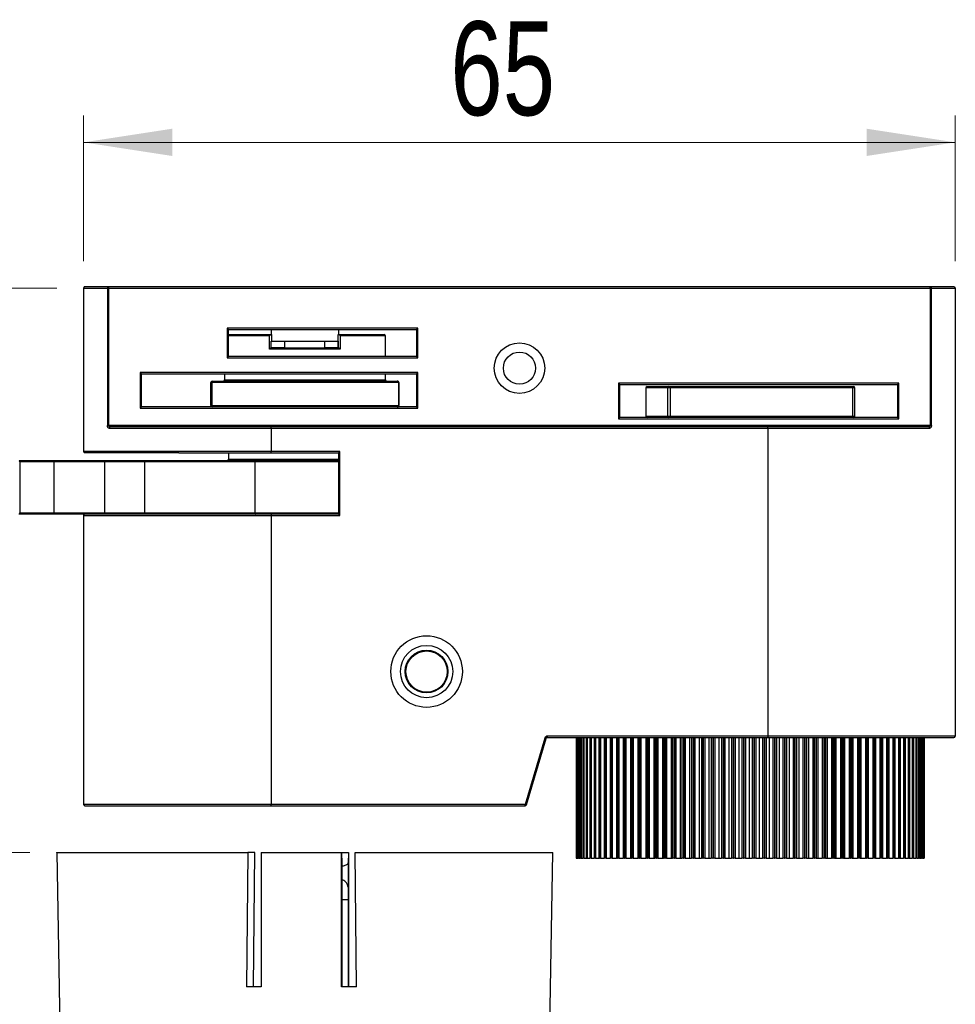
# Model space of a CAD drawing. Header units: millimetres. Extents: x 59 to 113, y 77 to 185.
# Tile 6 of 6: x 78 to 113, y 148 to 185. Entities that reach past the tile are written whole.
import ezdxf

# ---------------------------------------------------------------- set-up
doc = ezdxf.new("R2010")
doc.units = ezdxf.units.MM
doc.header["$PDSIZE"] = -1
doc.styles.add('SLDTEXTSTYLE0', font='TXT', dxfattribs={"width": 0.75})
doc.dimstyles.new('SLDDIMSTYLE0', dxfattribs={"dimtxt": 3.5, "dimasz": 3.302, "dimexe": 0, "dimexo": 0.0625, "dimgap": 0.875, "dimtad": 1, "dimlfac": 2, "dimrnd": 1e-09, "dimzin": 12, "dimdsep": 46, "dimtxsty": 'SLDTEXTSTYLE0', "dimsah": 1, "dimcen": 0.09, "dimadec": 0, "dimazin": 3, "dimtfac": 1, "dimtofl": 0, "dimtmove": 0, "dimatfit": 3, "dimfxl": 0, "dimfrac": 2, "dimtolj": 1, "dimtzin": 12, "dimarcsym": 0})

# ---------------------------------------------------------------- blocks, each defined once
blk = doc.blocks.new('_D')
at = {"color": 7, "linetype": 'Continuous', "lineweight": 18}
for p, q in [((80.229, 175.554), (80.229, 180.988)), ((112.729, 175.554), (112.729, 180.988)), ((80.229, 179.988), (112.729, 179.988))]:
    blk.add_line(p, q, dxfattribs=at)
for points in [[(80.229, 179.988), (83.531, 179.48), (83.531, 180.496)], [(112.729, 179.988), (109.427, 180.496), (109.427, 179.48)]]:
    blk.add_solid(points, dxfattribs=at)
at = {"color": 7, "linetype": 'Continuous', "lineweight": 18, "insert": (93.901, 184.499), "char_height": 3.5, "attachment_point": 1, "style": 'SLDTEXTSTYLE0'}
blk.add_mtext('65', dxfattribs=at)
blk = doc.blocks.new('_D_1')
at = {"color": 7, "linetype": 'Continuous', "lineweight": 18}
for p, q in [((78.229, 153.504), (69.643, 153.504)), ((70.643, 153.504), (70.643, 120.004)), ((77.069, 120.004), (69.643, 120.004))]:
    blk.add_line(p, q, dxfattribs=at)
for points in [[(70.643, 153.504), (70.135, 150.202), (71.151, 150.202)], [(70.643, 120.004), (71.151, 123.306), (70.135, 123.306)]]:
    blk.add_solid(points, dxfattribs=at)
at = {"color": 7, "linetype": 'Continuous', "lineweight": 18, "insert": (66.131, 132.227), "char_height": 3.5, "attachment_point": 1, "rotation": 90, "style": 'SLDTEXTSTYLE0'}
blk.add_mtext('67', dxfattribs=at)
blk = doc.blocks.new('_D_2')
at = {"color": 7, "linetype": 'Continuous', "lineweight": 18}
for p, q in [((79.229, 174.554), (62.671, 174.554)), ((63.671, 120.554), (63.671, 174.554)), ((78.229, 120.554), (62.671, 120.554))]:
    blk.add_line(p, q, dxfattribs=at)
for points in [[(63.671, 174.554), (63.163, 171.252), (64.179, 171.252)], [(63.671, 120.554), (64.179, 123.856), (63.163, 123.856)]]:
    blk.add_solid(points, dxfattribs=at)
at = {"color": 7, "linetype": 'Continuous', "lineweight": 18, "insert": (59.159, 156.557), "char_height": 3.5, "attachment_point": 1, "rotation": 90, "style": 'SLDTEXTSTYLE0'}
blk.add_mtext('108', dxfattribs=at)

msp = doc.modelspace()

# ---------------------------------------------------------------- linework, layer by layer
at = {"color": 7, "linetype": 'Continuous', "lineweight": 25}
for p, q in [((80.2288, 174.5538), (80.2288, 168.4647)), ((80.2288, 174.5538), (81.1193, 174.5538)), ((81.1629, 174.6038), (80.2789, 174.6038)), ((81.1193, 174.5538), (81.1193, 169.4288)), ((81.1629, 174.5538), (81.1193, 174.5538)), ((111.7947, 174.6038), (81.1629, 174.6038)), ((81.1629, 174.5538), (81.1629, 174.6038)), ((81.1629, 169.4288), (81.1629, 174.5538)), ((81.1629, 174.5538), (111.7947, 174.5538)), ((111.7947, 174.5538), (111.7947, 174.6038)), ((112.6787, 174.6038), (111.7947, 174.6038)), ((111.7947, 174.5538), (111.7947, 169.4288)), ((111.8383, 174.5538), (111.7947, 174.5538)), ((111.8383, 169.4288), (111.8383, 174.5538)), ((111.8383, 174.5538), (112.7287, 174.5538)), ((112.7287, 174.5538), (112.7287, 157.8471)), ((92.6837, 173.0588), (85.5837, 173.0588)), ((85.5837, 173.0588), (85.5837, 171.9588)), ((85.6337, 173.0088), (85.5837, 173.0588)), ((85.6337, 173.0088), (92.6337, 173.0088)), ((85.6337, 172.0088), (85.6337, 173.0088)), ((87.2259, 173.0088), (87.2259, 172.8288)), ((89.7259, 173.0088), (89.7259, 172.8288)), ((89.7265, 173.0088), (89.7265, 172.8288)), ((89.7311, 173.0088), (89.7311, 172.8288)), ((89.7317, 173.0088), (89.7317, 172.8288)), ((92.6837, 173.0588), (92.6337, 173.0088)), ((92.6337, 173.0088), (92.6337, 172.0088)), ((92.6837, 171.9588), (92.6837, 173.0588)), ((85.6337, 172.8288), (87.2291, 172.8288)), ((87.1621, 172.2788), (87.1621, 172.7788)), ((87.2218, 172.3288), (87.2218, 172.5788)), ((87.2218, 172.5788), (87.721, 172.5788)), ((87.2291, 172.8288), (87.234, 172.8288)), ((87.234, 172.8288), (87.234, 172.5788)), ((87.721, 172.5788), (87.721, 172.3288)), ((87.721, 172.5788), (89.221, 172.5788)), ((89.221, 172.3288), (89.221, 172.5788)), ((89.221, 172.5788), (89.7218, 172.5788)), ((89.7218, 172.5788), (89.7218, 172.3288)), ((89.7218, 172.5788), (89.7247, 172.5788)), ((89.7247, 172.8288), (89.7296, 172.8288)), ((89.7247, 172.3288), (89.7247, 172.8288)), ((89.7296, 172.8288), (91.4288, 172.8288)), ((89.7967, 172.7788), (89.7967, 172.2788)), ((91.4788, 172.0088), (91.4788, 172.7788)), ((89.7967, 172.2788), (87.1621, 172.2788)), ((87.721, 172.3288), (87.2218, 172.3288)), ((87.721, 172.3288), (89.221, 172.3288)), ((89.7218, 172.3288), (89.221, 172.3288)), ((89.7247, 172.3288), (89.7218, 172.3288)), ((85.6337, 172.0088), (85.5837, 171.9588)), ((85.5837, 171.9588), (92.6837, 171.9588)), ((92.6337, 172.0088), (85.6337, 172.0088)), ((92.6837, 171.9588), (92.6337, 172.0088)), ((92.6837, 171.4088), (82.3337, 171.4088)), ((82.3337, 171.4088), (82.3337, 170.0788)), ((82.3837, 171.3588), (82.3337, 171.4088)), ((82.3837, 171.3588), (92.6337, 171.3588)), ((82.3837, 170.1288), (82.3837, 171.3588)), ((85.4788, 171.3588), (85.4788, 171.1288)), ((91.4788, 171.1288), (91.4788, 171.3588)), ((92.6837, 171.4088), (92.6337, 171.3588)), ((92.6337, 171.3588), (92.6337, 170.1288)), ((92.6837, 170.0788), (92.6837, 171.4088)), ((85.0128, 171.0288), (84.9713, 171.0288)), ((84.9713, 170.1788), (84.9713, 171.0288)), ((91.9712, 171.0288), (85.0128, 171.0288)), ((85.0128, 171.0288), (85.0128, 170.1788)), ((85.0213, 171.0788), (91.9213, 171.0788)), ((91.9213, 171.0788), (91.9363, 171.0788)), ((91.9712, 171.0288), (91.9712, 170.1788)), ((91.9864, 171.0288), (91.9712, 171.0288)), ((91.9864, 171.0288), (91.9864, 170.1788)), ((110.6239, 171.0087), (100.1739, 171.0087)), ((100.1739, 171.0087), (100.1739, 169.6787)), ((100.2239, 170.9587), (100.1739, 171.0087)), ((100.2239, 170.9587), (110.5739, 170.9587)), ((100.2239, 169.7287), (100.2239, 170.9587)), ((101.1874, 170.8287), (101.1874, 169.7787)), ((102.0007, 170.8287), (101.1877, 170.8287)), ((101.1877, 170.8287), (101.1877, 169.7787)), ((101.2374, 170.8787), (101.2376, 170.8787)), ((101.2376, 170.8787), (102.0506, 170.8787)), ((102.0992, 170.8287), (102.0007, 170.8287)), ((102.0007, 170.8287), (102.0007, 169.7787)), ((102.0506, 170.8787), (102.0998, 170.8787)), ((108.8966, 170.8287), (102.0992, 170.8287)), ((102.0992, 170.8287), (102.0992, 169.7787)), ((102.0998, 170.8787), (108.8883, 170.8787)), ((108.8883, 170.8787), (108.93, 170.8787)), ((108.8966, 170.8287), (108.8966, 169.7787)), ((108.98, 169.7787), (108.98, 170.8287)), ((110.6239, 171.0087), (110.5739, 170.9587)), ((110.5739, 170.9587), (110.5739, 169.7287)), ((110.6239, 169.6787), (110.6239, 171.0087)), ((82.3837, 170.1288), (82.3337, 170.0788)), ((82.3337, 170.0788), (92.6837, 170.0788)), ((85.0213, 170.1288), (82.3837, 170.1288)), ((85.0128, 170.1788), (84.9713, 170.1788)), ((85.0128, 170.1788), (91.9712, 170.1788)), ((91.9213, 170.1288), (85.0213, 170.1288)), ((91.9236, 170.1288), (91.9213, 170.1288)), ((92.6337, 170.1288), (91.9236, 170.1288)), ((91.9712, 170.1788), (91.9864, 170.1788)), ((92.6837, 170.0788), (92.6337, 170.1288)), ((100.2239, 169.7287), (100.1739, 169.6787)), ((100.1739, 169.6787), (110.6239, 169.6787)), ((101.8875, 169.7287), (100.2239, 169.7287)), ((101.1877, 169.7787), (102.0007, 169.7787)), ((102.0506, 169.7287), (101.8875, 169.7287)), ((102.0007, 169.7787), (102.0992, 169.7787)), ((102.0998, 169.7287), (102.0506, 169.7287)), ((102.0992, 169.7787), (108.8966, 169.7787)), ((108.8883, 169.7287), (102.0998, 169.7287)), ((108.93, 169.7287), (108.8883, 169.7287)), ((110.5739, 169.7287), (108.93, 169.7287)), ((110.6239, 169.6787), (110.5739, 169.7287)), ((81.1629, 169.4288), (81.1193, 169.4288)), ((111.7947, 169.4288), (81.1629, 169.4288)), ((81.1768, 169.3288), (87.2184, 169.3288)), ((87.2184, 169.3788), (81.22, 169.3788)), ((105.7392, 169.3788), (87.2184, 169.3788)), ((87.2184, 169.3288), (87.2184, 169.3788)), ((87.2184, 169.3288), (105.7392, 169.3288)), ((87.2184, 169.3288), (87.2184, 168.4647)), ((105.7392, 169.3288), (105.7392, 169.3788)), ((111.7376, 169.3788), (105.7392, 169.3788)), ((105.7392, 169.3288), (105.7392, 157.8471)), ((105.7392, 169.3288), (111.7808, 169.3288)), ((111.8383, 169.4288), (111.7947, 169.4288)), ((87.2184, 168.4647), (80.2288, 168.4647)), ((80.2588, 168.4188), (83.7428, 168.4188)), ((83.783, 168.4147), (87.2184, 168.4147)), ((85.6288, 168.4147), (85.6288, 168.1788)), ((87.2184, 168.4147), (87.2184, 168.4647)), ((89.7788, 168.4647), (87.2184, 168.4647)), ((87.2184, 168.4147), (89.7288, 168.4147)), ((89.7288, 168.4147), (89.7788, 168.4647)), ((89.7288, 168.4147), (89.7288, 166.1288)), ((89.7788, 166.0788), (89.7788, 168.4647)), ((77.8253, 168.1288), (79.1253, 168.1288)), ((79.1252, 168.0788), (77.845, 168.0788)), ((77.845, 168.0788), (77.845, 166.1788)), ((81.0141, 168.0788), (79.1252, 168.0788)), ((79.1252, 166.1788), (79.1252, 168.0788)), ((79.1253, 168.1288), (80.9889, 168.1288)), ((80.9889, 168.1288), (82.5265, 168.1288)), ((81.0141, 166.1788), (81.0141, 168.0788)), ((82.5141, 168.0788), (81.0141, 168.0788)), ((86.6226, 168.0788), (82.5141, 168.0788)), ((82.5141, 166.1788), (82.5141, 168.0788)), ((82.5265, 168.1288), (86.6458, 168.1288)), ((86.6226, 166.1788), (86.6226, 168.0788)), ((86.6458, 168.1288), (89.7288, 168.1288)), ((79.1253, 166.1288), (77.8253, 166.1288)), ((77.845, 166.1788), (79.1252, 166.1788)), ((79.1252, 166.1788), (81.0141, 166.1788)), ((80.5185, 166.1288), (79.1253, 166.1288)), ((80.2288, 166.0788), (87.2184, 166.0788)), ((80.2288, 166.0788), (80.2288, 155.3038)), ((87.2184, 166.1288), (80.5185, 166.1288)), ((81.0141, 166.1788), (82.5141, 166.1788)), ((82.5141, 166.1788), (86.6226, 166.1788)), ((87.2184, 166.1288), (87.2184, 166.0788)), ((89.7288, 166.1288), (87.2184, 166.1288)), ((87.2184, 166.0788), (87.2184, 155.3038)), ((87.2184, 166.0788), (89.7788, 166.0788)), ((89.7288, 166.1288), (89.7788, 166.0788)), ((97.4203, 157.7754), (96.6914, 155.3038)), ((96.7394, 155.2897), (97.4682, 157.7613)), ((97.4682, 157.7613), (97.4203, 157.7754)), ((105.7392, 157.8471), (97.5162, 157.8471)), ((97.5162, 157.8471), (97.5162, 157.7971)), ((97.5162, 157.7971), (105.7392, 157.7971)), ((98.5962, 157.7971), (98.5962, 153.2971)), ((98.6017, 157.7971), (98.6017, 153.2971)), ((98.6044, 157.7971), (98.6044, 153.2971)), ((98.6044, 157.7971), (98.6051, 157.7971)), ((98.6051, 157.7971), (98.6051, 153.2971)), ((98.6086, 157.7971), (98.6086, 153.2971)), ((98.6288, 157.7971), (98.6288, 153.2971)), ((98.6351, 157.7971), (98.6351, 153.2971)), ((98.6351, 157.7971), (98.6367, 157.7971)), ((98.6367, 157.7971), (98.6367, 153.2971)), ((98.6436, 157.7971), (98.6436, 153.2971)), ((98.6786, 157.7971), (98.6786, 153.2971)), ((98.6884, 157.7971), (98.6884, 153.2971)), ((98.6884, 157.7971), (98.6908, 157.7971)), ((98.6908, 157.7971), (98.6908, 153.2971)), ((98.7013, 157.7971), (98.7013, 153.2971)), ((98.7509, 157.7971), (98.7509, 153.2971)), ((98.7642, 157.7971), (98.7642, 153.2971)), ((98.7642, 157.7971), (98.7675, 157.7971)), ((98.7675, 157.7971), (98.7675, 153.2971)), ((98.7814, 157.7971), (98.7814, 153.2971)), ((98.8455, 157.7971), (98.8455, 153.2971)), ((98.8622, 157.7971), (98.8622, 153.2971)), ((98.8622, 157.7971), (98.8663, 157.7971)), ((98.8663, 157.7971), (98.8663, 153.2971)), ((98.8837, 157.7971), (98.8837, 153.2971)), ((98.9619, 157.7971), (98.9619, 153.2971)), ((98.9821, 157.7971), (98.9821, 153.2971)), ((98.9821, 157.7971), (98.987, 157.7971)), ((98.987, 157.7971), (98.987, 153.2971)), ((99.0077, 157.7971), (99.0077, 153.2971)), ((99.0999, 157.7971), (99.0999, 153.2971)), ((99.1233, 157.7971), (99.1233, 153.2971)), ((99.1233, 157.7971), (99.129, 157.7971)), ((99.129, 157.7971), (99.129, 153.2971)), ((99.1531, 157.7971), (99.1531, 153.2971)), ((99.2589, 157.7971), (99.2589, 153.2971)), ((99.2856, 157.7971), (99.2856, 153.2971)), ((99.2856, 157.7971), (99.292, 157.7971)), ((99.292, 157.7971), (99.292, 153.2971)), ((99.3193, 157.7971), (99.3193, 153.2971)), ((99.4383, 157.7971), (99.4383, 153.2971)), ((99.4681, 157.7971), (99.4681, 153.2971)), ((99.4681, 157.7971), (99.4753, 157.7971)), ((99.4753, 157.7971), (99.4753, 153.2971)), ((99.5057, 157.7971), (99.5057, 153.2971)), ((99.6376, 157.7971), (99.6376, 153.2971)), ((99.6705, 157.7971), (99.6705, 153.2971)), ((99.6705, 157.7971), (99.6784, 157.7971)), ((99.6784, 157.7971), (99.6784, 153.2971)), ((99.7118, 157.7971), (99.7118, 153.2971)), ((99.856, 157.7971), (99.856, 153.2971)), ((99.8918, 157.7971), (99.8918, 153.2971)), ((99.8918, 157.7971), (99.9004, 157.7971)), ((99.9004, 157.7971), (99.9004, 153.2971)), ((99.9367, 157.7971), (99.9367, 153.2971)), ((100.0927, 157.7971), (100.0927, 153.2971)), ((100.1313, 157.7971), (100.1313, 153.2971)), ((100.1313, 157.7971), (100.1406, 157.7971)), ((100.1406, 157.7971), (100.1406, 153.2971)), ((100.1797, 157.7971), (100.1797, 153.2971)), ((100.347, 157.7971), (100.347, 153.2971)), ((100.3883, 157.7971), (100.3883, 153.2971)), ((100.3883, 157.7971), (100.3982, 157.7971)), ((100.3982, 157.7971), (100.3982, 153.2971)), ((100.4399, 157.7971), (100.4399, 153.2971)), ((100.6174, 157.7971), (100.6174, 153.2971)), ((100.618, 157.7971), (100.618, 153.2971)), ((100.6617, 157.7971), (100.6617, 153.2971)), ((100.6617, 157.7971), (100.6723, 157.7971)), ((100.6723, 157.7971), (100.6723, 153.2971)), ((100.7164, 157.7971), (100.7164, 153.2971)), ((100.8938, 157.7971), (100.8938, 153.2971)), ((100.9046, 157.7971), (100.9046, 153.2971)), ((100.9507, 157.7971), (100.9507, 153.2971)), ((100.9507, 157.7971), (100.9618, 157.7971)), ((100.9618, 157.7971), (100.9618, 153.2971)), ((101.0083, 157.7971), (101.0083, 153.2971)), ((101.185, 157.7971), (101.185, 153.2971)), ((101.2059, 157.7971), (101.2059, 153.2971)), ((101.2542, 157.7971), (101.2542, 153.2971)), ((101.2542, 157.7971), (101.2658, 157.7971)), ((101.2658, 157.7971), (101.2658, 153.2971)), ((101.3145, 157.7971), (101.3145, 153.2971)), ((101.4898, 157.7971), (101.4898, 153.2971)), ((101.5208, 157.7971), (101.5208, 153.2971)), ((101.5712, 157.7971), (101.5712, 153.2971)), ((101.5712, 157.7971), (101.5832, 157.7971)), ((101.5832, 157.7971), (101.5832, 153.2971)), ((101.6339, 157.7971), (101.6339, 153.2971)), ((101.8073, 157.7971), (101.8073, 153.2971)), ((101.8482, 157.7971), (101.8482, 153.2971)), ((101.9005, 157.7971), (101.9005, 153.2971)), ((101.9005, 157.7971), (101.913, 157.7971)), ((101.913, 157.7971), (101.913, 153.2971)), ((101.9655, 157.7971), (101.9655, 153.2971)), ((102.1363, 157.7971), (102.1363, 153.2971)), ((102.187, 157.7971), (102.187, 153.2971)), ((102.2409, 157.7971), (102.2409, 153.2971)), ((102.2409, 157.7971), (102.2538, 157.7971)), ((102.2538, 157.7971), (102.2538, 153.2971)), ((102.3079, 157.7971), (102.3079, 153.2971)), ((102.4756, 157.7971), (102.4756, 153.2971)), ((102.536, 157.7971), (102.536, 153.2971)), ((102.5914, 157.7971), (102.5914, 153.2971)), ((102.5914, 157.7971), (102.6046, 157.7971)), ((102.6046, 157.7971), (102.6046, 153.2971)), ((102.6602, 157.7971), (102.6602, 153.2971)), ((102.8241, 157.7971), (102.8241, 153.2971)), ((102.8939, 157.7971), (102.8939, 153.2971)), ((102.9506, 157.7971), (102.9506, 153.2971)), ((102.9506, 157.7971), (102.9641, 157.7971)), ((102.9641, 157.7971), (102.9641, 153.2971)), ((103.0209, 157.7971), (103.0209, 153.2971)), ((103.1805, 157.7971), (103.1805, 153.2971)), ((103.2596, 157.7971), (103.2596, 153.2971)), ((103.3173, 157.7971), (103.3173, 153.2971)), ((103.3173, 157.7971), (103.3311, 157.7971)), ((103.3311, 157.7971), (103.3311, 153.2971)), ((103.3889, 157.7971), (103.3889, 153.2971)), ((103.5436, 157.7971), (103.5436, 153.2971)), ((103.6316, 157.7971), (103.6316, 153.2971)), ((103.6902, 157.7971), (103.6902, 153.2971)), ((103.6902, 157.7971), (103.7042, 157.7971)), ((103.7042, 157.7971), (103.7042, 153.2971)), ((103.7629, 157.7971), (103.7629, 153.2971)), ((103.9121, 157.7971), (103.9121, 153.2971)), ((104.0087, 157.7971), (104.0087, 153.2971)), ((104.068, 157.7971), (104.068, 153.2971)), ((104.068, 157.7971), (104.0822, 157.7971)), ((104.0822, 157.7971), (104.0822, 153.2971)), ((104.1415, 157.7971), (104.1415, 153.2971)), ((104.2847, 157.7971), (104.2847, 153.2971)), ((104.3896, 157.7971), (104.3896, 153.2971)), ((104.4494, 157.7971), (104.4494, 153.2971)), ((104.4494, 157.7971), (104.4636, 157.7971)), ((104.4636, 157.7971), (104.4636, 153.2971)), ((104.5234, 157.7971), (104.5234, 153.2971)), ((104.6602, 157.7971), (104.6602, 153.2971)), ((104.7729, 157.7971), (104.7729, 153.2971)), ((104.833, 157.7971), (104.833, 153.2971)), ((104.833, 157.7971), (104.8473, 157.7971)), ((104.8473, 157.7971), (104.8473, 153.2971)), ((104.9073, 157.7971), (104.9073, 153.2971)), ((105.0371, 157.7971), (105.0371, 153.2971)), ((105.1574, 157.7971), (105.1574, 153.2971)), ((105.2174, 157.7971), (105.2174, 153.2971)), ((105.2174, 157.7971), (105.2318, 157.7971)), ((105.2318, 157.7971), (105.2318, 153.2971)), ((105.2918, 157.7971), (105.2918, 153.2971)), ((105.4142, 157.7971), (105.4142, 153.2971)), ((105.5415, 157.7971), (105.5415, 153.2971)), ((105.6014, 157.7971), (105.6014, 153.2971)), ((105.6014, 157.7971), (105.6157, 157.7971)), ((105.6157, 157.7971), (105.6157, 153.2971)), ((105.6755, 157.7971), (105.6755, 153.2971)), ((112.7287, 157.8471), (105.7392, 157.8471)), ((105.7392, 157.8471), (105.7392, 157.7971)), ((105.7392, 157.7971), (112.6787, 157.7971)), ((105.7901, 157.7971), (105.7901, 153.2971)), ((105.9241, 157.7971), (105.9241, 153.2971)), ((105.9836, 157.7971), (105.9836, 153.2971)), ((105.9836, 157.7971), (105.9978, 157.7971)), ((105.9978, 157.7971), (105.9978, 153.2971)), ((106.0572, 157.7971), (106.0572, 153.2971)), ((106.1636, 157.7971), (106.1636, 153.2971)), ((106.3037, 157.7971), (106.3037, 153.2971)), ((106.3627, 157.7971), (106.3627, 153.2971)), ((106.3627, 157.7971), (106.3767, 157.7971)), ((106.3767, 157.7971), (106.3767, 153.2971)), ((106.4355, 157.7971), (106.4355, 153.2971)), ((106.5332, 157.7971), (106.5332, 153.2971)), ((106.679, 157.7971), (106.679, 153.2971)), ((106.7372, 157.7971), (106.7372, 153.2971)), ((106.7372, 157.7971), (106.7511, 157.7971)), ((106.7511, 157.7971), (106.7511, 153.2971)), ((106.809, 157.7971), (106.809, 153.2971)), ((106.8978, 157.7971), (106.8978, 153.2971)), ((107.0487, 157.7971), (107.0487, 153.2971)), ((107.1059, 157.7971), (107.1059, 153.2971)), ((107.1059, 157.7971), (107.1196, 157.7971)), ((107.1196, 157.7971), (107.1196, 153.2971)), ((107.1764, 157.7971), (107.1764, 153.2971)), ((107.256, 157.7971), (107.256, 153.2971)), ((107.4116, 157.7971), (107.4116, 153.2971)), ((107.4675, 157.7971), (107.4675, 153.2971)), ((107.4675, 157.7971), (107.4809, 157.7971)), ((107.4809, 157.7971), (107.4809, 153.2971)), ((107.5365, 157.7971), (107.5365, 153.2971)), ((107.6065, 157.7971), (107.6065, 153.2971)), ((107.7662, 157.7971), (107.7662, 153.2971)), ((107.8208, 157.7971), (107.8208, 153.2971)), ((107.8208, 157.7971), (107.8338, 157.7971)), ((107.8338, 157.7971), (107.8338, 153.2971)), ((107.888, 157.7971), (107.888, 153.2971)), ((107.9482, 157.7971), (107.9482, 153.2971)), ((108.1114, 157.7971), (108.1114, 153.2971)), ((108.1644, 157.7971), (108.1644, 153.2971)), ((108.1644, 157.7971), (108.1771, 157.7971)), ((108.1771, 157.7971), (108.1771, 153.2971)), ((108.2297, 157.7971), (108.2297, 153.2971)), ((108.2799, 157.7971), (108.2799, 153.2971)), ((108.446, 157.7971), (108.446, 153.2971)), ((108.4973, 157.7971), (108.4973, 153.2971)), ((108.4973, 157.7971), (108.5094, 157.7971)), ((108.5094, 157.7971), (108.5094, 153.2971)), ((108.5602, 157.7971), (108.5602, 153.2971)), ((108.6003, 157.7971), (108.6003, 153.2971)), ((108.7688, 157.7971), (108.7688, 153.2971)), ((108.8181, 157.7971), (108.8181, 153.2971)), ((108.8181, 157.7971), (108.8298, 157.7971)), ((108.8298, 157.7971), (108.8298, 153.2971)), ((108.8786, 157.7971), (108.8786, 153.2971)), ((108.9083, 157.7971), (108.9083, 153.2971)), ((109.0786, 157.7971), (109.0786, 153.2971)), ((109.1258, 157.7971), (109.1258, 153.2971)), ((109.1258, 157.7971), (109.137, 157.7971)), ((109.137, 157.7971), (109.137, 153.2971)), ((109.1837, 157.7971), (109.1837, 153.2971)), ((109.203, 157.7971), (109.203, 153.2971)), ((109.3744, 157.7971), (109.3744, 153.2971)), ((109.4193, 157.7971), (109.4193, 153.2971)), ((109.4193, 157.7971), (109.43, 157.7971)), ((109.43, 157.7971), (109.43, 153.2971)), ((109.4743, 157.7971), (109.4743, 153.2971)), ((109.4831, 157.7971), (109.4831, 153.2971)), ((109.6551, 157.7971), (109.6551, 153.2971)), ((109.6976, 157.7971), (109.6976, 153.2971)), ((109.6976, 157.7971), (109.7077, 157.7971)), ((109.7077, 157.7971), (109.7077, 153.2971)), ((109.7495, 157.7971), (109.7495, 153.2971)), ((109.9198, 157.7971), (109.9198, 153.2971)), ((109.9596, 157.7971), (109.9596, 153.2971)), ((109.9596, 157.7971), (109.9691, 157.7971)), ((109.9691, 157.7971), (109.9691, 153.2971)), ((110.0084, 157.7971), (110.0084, 153.2971)), ((110.1675, 157.7971), (110.1675, 153.2971)), ((110.2046, 157.7971), (110.2046, 153.2971)), ((110.2046, 157.7971), (110.2134, 157.7971)), ((110.2134, 157.7971), (110.2134, 153.2971)), ((110.2499, 157.7971), (110.2499, 153.2971)), ((110.3973, 157.7971), (110.3973, 153.2971)), ((110.4316, 157.7971), (110.4316, 153.2971)), ((110.4316, 157.7971), (110.4397, 157.7971)), ((110.4397, 157.7971), (110.4397, 153.2971)), ((110.4733, 157.7971), (110.4733, 153.2971)), ((110.6085, 157.7971), (110.6085, 153.2971)), ((110.6397, 157.7971), (110.6397, 153.2971)), ((110.6397, 157.7971), (110.6471, 157.7971)), ((110.6471, 157.7971), (110.6471, 153.2971)), ((110.6778, 157.7971), (110.6778, 153.2971)), ((110.8002, 157.7971), (110.8002, 153.2971)), ((110.8284, 157.7971), (110.8284, 153.2971)), ((110.8284, 157.7971), (110.835, 157.7971)), ((110.835, 157.7971), (110.835, 153.2971)), ((110.8626, 157.7971), (110.8626, 153.2971)), ((110.9719, 157.7971), (110.9719, 153.2971)), ((110.9969, 157.7971), (110.9969, 153.2971)), ((110.9969, 157.7971), (111.0028, 157.7971)), ((111.0028, 157.7971), (111.0028, 153.2971)), ((111.0271, 157.7971), (111.0271, 153.2971)), ((111.1229, 157.7971), (111.1229, 153.2971)), ((111.1446, 157.7971), (111.1446, 153.2971)), ((111.1446, 157.7971), (111.1497, 157.7971)), ((111.1497, 157.7971), (111.1497, 153.2971)), ((111.1707, 157.7971), (111.1707, 153.2971)), ((111.2527, 157.7971), (111.2527, 153.2971)), ((111.271, 157.7971), (111.271, 153.2971)), ((111.271, 157.7971), (111.2753, 157.7971)), ((111.2753, 157.7971), (111.2753, 153.2971)), ((111.293, 157.7971), (111.293, 153.2971)), ((111.3608, 157.7971), (111.3608, 153.2971)), ((111.3757, 157.7971), (111.3757, 153.2971)), ((111.3757, 157.7971), (111.3792, 157.7971)), ((111.3792, 157.7971), (111.3792, 153.2971)), ((111.3934, 157.7971), (111.3934, 153.2971)), ((111.4469, 157.7971), (111.4469, 153.2971)), ((111.4583, 157.7971), (111.4583, 153.2971)), ((111.4583, 157.7971), (111.4609, 157.7971)), ((111.4609, 157.7971), (111.4609, 153.2971)), ((111.4717, 157.7971), (111.4717, 153.2971)), ((111.5106, 157.7971), (111.5106, 153.2971)), ((111.5185, 157.7971), (111.5185, 153.2971)), ((111.5185, 157.7971), (111.5203, 157.7971)), ((111.5203, 157.7971), (111.5203, 153.2971)), ((111.5275, 157.7971), (111.5275, 153.2971)), ((111.5517, 157.7971), (111.5517, 153.2971)), ((111.5561, 157.7971), (111.5561, 153.2971)), ((111.5561, 157.7971), (111.557, 157.7971)), ((111.557, 157.7971), (111.557, 153.2971)), ((111.5607, 157.7971), (111.5607, 153.2971)), ((111.5701, 157.7971), (111.5701, 153.2971)), ((111.5709, 157.7971), (111.5709, 153.2971)), ((111.5709, 157.7971), (111.5711, 157.7971)), ((111.5711, 157.7971), (111.5711, 153.2971)), ((111.5712, 157.7971), (111.5712, 153.2971)), ((87.2184, 155.3038), (80.2288, 155.3038)), ((96.6914, 155.3038), (87.2184, 155.3038)), ((87.2184, 155.2538), (87.2184, 155.3038)), ((96.6914, 155.2538), (96.6914, 155.3038)), ((96.6914, 155.3038), (96.7394, 155.2897)), ((80.2789, 155.2538), (87.2184, 155.2538)), ((87.2184, 155.2538), (96.6914, 155.2538)), ((79.2288, 153.5038), (79.7918, 121.2495)), ((79.2288, 153.5038), (86.349, 153.5038)), ((86.349, 153.5038), (86.3038, 148.5038)), ((86.609, 153.5038), (86.349, 153.5038)), ((86.561, 148.5038), (86.609, 153.5038)), ((86.8476, 153.5038), (89.8472, 153.5038)), ((89.8472, 153.5038), (89.8532, 153.5038)), ((89.8472, 153.5038), (90.1041, 153.5038)), ((89.869, 153.111), (89.8532, 153.5038)), ((90.1041, 153.5038), (90.0883, 153.111)), ((90.1041, 153.5038), (90.11, 153.5038)), ((90.3966, 148.5038), (90.3486, 153.5038)), ((90.3486, 153.5038), (97.7288, 153.5038)), ((97.1658, 121.2495), (97.7288, 153.5038)), ((89.869, 152.2094), (89.869, 153.111)), ((90.0883, 153.1116), (90.0883, 153.126)), ((90.0883, 153.111), (90.0883, 152.2094)), ((98.5962, 153.2971), (98.6017, 153.2971)), ((98.6044, 153.2971), (98.6017, 153.2971)), ((98.6044, 153.2971), (98.6051, 153.2971)), ((98.6086, 153.2971), (98.6051, 153.2971)), ((98.6086, 153.2971), (98.6288, 153.2971)), ((98.6351, 153.2971), (98.6288, 153.2971)), ((98.6351, 153.2971), (98.6367, 153.2971)), ((98.6436, 153.2971), (98.6367, 153.2971)), ((98.6436, 153.2971), (98.6786, 153.2971)), ((98.6884, 153.2971), (98.6786, 153.2971)), ((98.6884, 153.2971), (98.6908, 153.2971)), ((98.7013, 153.2971), (98.6908, 153.2971)), ((98.7013, 153.2971), (98.7509, 153.2971)), ((98.7642, 153.2971), (98.7509, 153.2971)), ((98.7642, 153.2971), (98.7675, 153.2971)), ((98.7814, 153.2971), (98.7675, 153.2971)), ((98.7814, 153.2971), (98.8455, 153.2971)), ((98.8622, 153.2971), (98.8455, 153.2971)), ((98.8622, 153.2971), (98.8663, 153.2971)), ((98.8837, 153.2971), (98.8663, 153.2971)), ((98.8837, 153.2971), (98.9619, 153.2971)), ((98.9821, 153.2971), (98.9619, 153.2971)), ((98.9821, 153.2971), (98.987, 153.2971)), ((99.0077, 153.2971), (98.987, 153.2971)), ((99.0077, 153.2971), (99.0999, 153.2971)), ((99.1233, 153.2971), (99.0999, 153.2971)), ((99.1233, 153.2971), (99.129, 153.2971)), ((99.1531, 153.2971), (99.129, 153.2971)), ((99.1531, 153.2971), (99.2589, 153.2971)), ((99.2856, 153.2971), (99.2589, 153.2971)), ((99.2856, 153.2971), (99.292, 153.2971)), ((99.3193, 153.2971), (99.292, 153.2971)), ((99.3193, 153.2971), (99.4383, 153.2971)), ((99.4681, 153.2971), (99.4383, 153.2971)), ((99.4681, 153.2971), (99.4753, 153.2971)), ((99.5057, 153.2971), (99.4753, 153.2971)), ((99.5057, 153.2971), (99.6376, 153.2971)), ((99.6705, 153.2971), (99.6376, 153.2971)), ((99.6705, 153.2971), (99.6784, 153.2971)), ((99.7118, 153.2971), (99.6784, 153.2971)), ((99.7118, 153.2971), (99.856, 153.2971)), ((99.8918, 153.2971), (99.856, 153.2971)), ((99.8918, 153.2971), (99.9004, 153.2971)), ((99.9367, 153.2971), (99.9004, 153.2971)), ((99.9367, 153.2971), (100.0927, 153.2971)), ((100.1313, 153.2971), (100.0927, 153.2971)), ((100.1313, 153.2971), (100.1406, 153.2971)), ((100.1797, 153.2971), (100.1406, 153.2971)), ((100.1797, 153.2971), (100.347, 153.2971)), ((100.3883, 153.2971), (100.347, 153.2971)), ((100.3883, 153.2971), (100.3982, 153.2971)), ((100.4399, 153.2971), (100.3982, 153.2971)), ((100.4399, 153.2971), (100.6174, 153.2971)), ((100.6174, 153.2971), (100.618, 153.2971)), ((100.6617, 153.2971), (100.618, 153.2971)), ((100.6617, 153.2971), (100.6723, 153.2971)), ((100.7164, 153.2971), (100.6723, 153.2971)), ((100.7164, 153.2971), (100.8938, 153.2971)), ((100.8938, 153.2971), (100.9046, 153.2971)), ((100.9507, 153.2971), (100.9046, 153.2971)), ((100.9507, 153.2971), (100.9618, 153.2971)), ((101.0083, 153.2971), (100.9618, 153.2971)), ((101.0083, 153.2971), (101.185, 153.2971)), ((101.185, 153.2971), (101.2059, 153.2971)), ((101.2542, 153.2971), (101.2059, 153.2971)), ((101.2542, 153.2971), (101.2658, 153.2971)), ((101.3145, 153.2971), (101.2658, 153.2971)), ((101.3145, 153.2971), (101.4898, 153.2971)), ((101.4898, 153.2971), (101.5208, 153.2971)), ((101.5712, 153.2971), (101.5208, 153.2971)), ((101.5712, 153.2971), (101.5832, 153.2971)), ((101.6339, 153.2971), (101.5832, 153.2971)), ((101.6339, 153.2971), (101.8073, 153.2971)), ((101.8073, 153.2971), (101.8482, 153.2971)), ((101.9005, 153.2971), (101.8482, 153.2971)), ((101.9005, 153.2971), (101.913, 153.2971)), ((101.9655, 153.2971), (101.913, 153.2971)), ((101.9655, 153.2971), (102.1363, 153.2971)), ((102.1363, 153.2971), (102.187, 153.2971)), ((102.2409, 153.2971), (102.187, 153.2971)), ((102.2409, 153.2971), (102.2538, 153.2971)), ((102.3079, 153.2971), (102.2538, 153.2971)), ((102.3079, 153.2971), (102.4756, 153.2971)), ((102.4756, 153.2971), (102.536, 153.2971)), ((102.5914, 153.2971), (102.536, 153.2971)), ((102.5914, 153.2971), (102.6046, 153.2971)), ((102.6602, 153.2971), (102.6046, 153.2971)), ((102.6602, 153.2971), (102.8241, 153.2971)), ((102.8241, 153.2971), (102.8939, 153.2971)), ((102.9506, 153.2971), (102.8939, 153.2971)), ((102.9506, 153.2971), (102.9641, 153.2971)), ((103.0209, 153.2971), (102.9641, 153.2971)), ((103.0209, 153.2971), (103.1805, 153.2971)), ((103.1805, 153.2971), (103.2596, 153.2971)), ((103.3173, 153.2971), (103.2596, 153.2971)), ((103.3173, 153.2971), (103.3311, 153.2971)), ((103.3889, 153.2971), (103.3311, 153.2971)), ((103.3889, 153.2971), (103.5436, 153.2971)), ((103.5436, 153.2971), (103.6316, 153.2971)), ((103.6902, 153.2971), (103.6316, 153.2971)), ((103.6902, 153.2971), (103.7042, 153.2971)), ((103.7629, 153.2971), (103.7042, 153.2971)), ((103.7629, 153.2971), (103.9121, 153.2971)), ((103.9121, 153.2971), (104.0087, 153.2971)), ((104.068, 153.2971), (104.0087, 153.2971)), ((104.068, 153.2971), (104.0822, 153.2971)), ((104.1415, 153.2971), (104.0822, 153.2971)), ((104.1415, 153.2971), (104.2847, 153.2971)), ((104.2847, 153.2971), (104.3896, 153.2971)), ((104.4494, 153.2971), (104.3896, 153.2971)), ((104.4494, 153.2971), (104.4636, 153.2971)), ((104.5234, 153.2971), (104.4636, 153.2971)), ((104.5234, 153.2971), (104.6602, 153.2971)), ((104.6602, 153.2971), (104.7729, 153.2971)), ((104.833, 153.2971), (104.7729, 153.2971)), ((104.833, 153.2971), (104.8473, 153.2971)), ((104.9073, 153.2971), (104.8473, 153.2971)), ((104.9073, 153.2971), (105.0371, 153.2971)), ((105.0371, 153.2971), (105.1574, 153.2971)), ((105.2174, 153.2971), (105.1574, 153.2971)), ((105.2174, 153.2971), (105.2318, 153.2971)), ((105.2918, 153.2971), (105.2318, 153.2971)), ((105.2918, 153.2971), (105.4142, 153.2971)), ((105.4142, 153.2971), (105.5415, 153.2971)), ((105.6014, 153.2971), (105.5415, 153.2971)), ((105.6014, 153.2971), (105.6157, 153.2971)), ((105.6755, 153.2971), (105.6157, 153.2971)), ((105.6755, 153.2971), (105.7901, 153.2971)), ((105.7901, 153.2971), (105.9241, 153.2971)), ((105.9836, 153.2971), (105.9241, 153.2971)), ((105.9836, 153.2971), (105.9978, 153.2971)), ((106.0572, 153.2971), (105.9978, 153.2971)), ((106.0572, 153.2971), (106.1636, 153.2971)), ((106.1636, 153.2971), (106.3037, 153.2971)), ((106.3627, 153.2971), (106.3037, 153.2971)), ((106.3627, 153.2971), (106.3767, 153.2971)), ((106.4355, 153.2971), (106.3767, 153.2971)), ((106.4355, 153.2971), (106.5332, 153.2971)), ((106.5332, 153.2971), (106.679, 153.2971)), ((106.7372, 153.2971), (106.679, 153.2971)), ((106.7372, 153.2971), (106.7511, 153.2971)), ((106.809, 153.2971), (106.7511, 153.2971)), ((106.809, 153.2971), (106.8978, 153.2971)), ((106.8978, 153.2971), (107.0487, 153.2971)), ((107.1059, 153.2971), (107.0487, 153.2971)), ((107.1059, 153.2971), (107.1196, 153.2971)), ((107.1764, 153.2971), (107.1196, 153.2971)), ((107.1764, 153.2971), (107.256, 153.2971)), ((107.256, 153.2971), (107.4116, 153.2971)), ((107.4675, 153.2971), (107.4116, 153.2971)), ((107.4675, 153.2971), (107.4809, 153.2971)), ((107.5365, 153.2971), (107.4809, 153.2971)), ((107.5365, 153.2971), (107.6065, 153.2971)), ((107.6065, 153.2971), (107.7662, 153.2971)), ((107.8208, 153.2971), (107.7662, 153.2971)), ((107.8208, 153.2971), (107.8338, 153.2971)), ((107.888, 153.2971), (107.8338, 153.2971)), ((107.888, 153.2971), (107.9482, 153.2971)), ((107.9482, 153.2971), (108.1114, 153.2971)), ((108.1644, 153.2971), (108.1114, 153.2971)), ((108.1644, 153.2971), (108.1771, 153.2971)), ((108.2297, 153.2971), (108.1771, 153.2971)), ((108.2297, 153.2971), (108.2799, 153.2971)), ((108.2799, 153.2971), (108.446, 153.2971)), ((108.4973, 153.2971), (108.446, 153.2971)), ((108.4973, 153.2971), (108.5094, 153.2971)), ((108.5602, 153.2971), (108.5094, 153.2971)), ((108.5602, 153.2971), (108.6003, 153.2971)), ((108.6003, 153.2971), (108.7688, 153.2971)), ((108.8181, 153.2971), (108.7688, 153.2971)), ((108.8181, 153.2971), (108.8298, 153.2971)), ((108.8786, 153.2971), (108.8298, 153.2971)), ((108.8786, 153.2971), (108.9083, 153.2971)), ((108.9083, 153.2971), (109.0786, 153.2971)), ((109.1258, 153.2971), (109.0786, 153.2971)), ((109.1258, 153.2971), (109.137, 153.2971)), ((109.1837, 153.2971), (109.137, 153.2971)), ((109.1837, 153.2971), (109.203, 153.2971)), ((109.203, 153.2971), (109.3744, 153.2971)), ((109.4193, 153.2971), (109.3744, 153.2971)), ((109.4193, 153.2971), (109.43, 153.2971)), ((109.4743, 153.2971), (109.43, 153.2971)), ((109.4743, 153.2971), (109.4831, 153.2971)), ((109.4831, 153.2971), (109.6551, 153.2971)), ((109.6976, 153.2971), (109.6551, 153.2971)), ((109.6976, 153.2971), (109.7077, 153.2971)), ((109.7495, 153.2971), (109.7077, 153.2971)), ((109.7495, 153.2971), (109.9198, 153.2971)), ((109.9596, 153.2971), (109.9198, 153.2971)), ((109.9596, 153.2971), (109.9691, 153.2971)), ((110.0084, 153.2971), (109.9691, 153.2971)), ((110.0084, 153.2971), (110.1675, 153.2971)), ((110.2046, 153.2971), (110.1675, 153.2971)), ((110.2046, 153.2971), (110.2134, 153.2971)), ((110.2499, 153.2971), (110.2134, 153.2971)), ((110.2499, 153.2971), (110.3973, 153.2971)), ((110.4316, 153.2971), (110.3973, 153.2971)), ((110.4316, 153.2971), (110.4397, 153.2971)), ((110.4733, 153.2971), (110.4397, 153.2971)), ((110.4733, 153.2971), (110.6085, 153.2971)), ((110.6397, 153.2971), (110.6085, 153.2971)), ((110.6397, 153.2971), (110.6471, 153.2971)), ((110.6778, 153.2971), (110.6471, 153.2971)), ((110.6778, 153.2971), (110.8002, 153.2971)), ((110.8284, 153.2971), (110.8002, 153.2971)), ((110.8284, 153.2971), (110.835, 153.2971)), ((110.8626, 153.2971), (110.835, 153.2971)), ((110.8626, 153.2971), (110.9719, 153.2971)), ((110.9969, 153.2971), (110.9719, 153.2971)), ((110.9969, 153.2971), (111.0028, 153.2971)), ((111.0271, 153.2971), (111.0028, 153.2971)), ((111.0271, 153.2971), (111.1229, 153.2971)), ((111.1446, 153.2971), (111.1229, 153.2971)), ((111.1446, 153.2971), (111.1497, 153.2971)), ((111.1707, 153.2971), (111.1497, 153.2971)), ((111.1707, 153.2971), (111.2527, 153.2971)), ((111.271, 153.2971), (111.2527, 153.2971)), ((111.271, 153.2971), (111.2753, 153.2971)), ((111.293, 153.2971), (111.2753, 153.2971)), ((111.293, 153.2971), (111.3608, 153.2971)), ((111.3757, 153.2971), (111.3608, 153.2971)), ((111.3757, 153.2971), (111.3792, 153.2971)), ((111.3934, 153.2971), (111.3792, 153.2971)), ((111.3934, 153.2971), (111.4469, 153.2971)), ((111.4583, 153.2971), (111.4469, 153.2971)), ((111.4583, 153.2971), (111.4609, 153.2971)), ((111.4717, 153.2971), (111.4609, 153.2971)), ((111.4717, 153.2971), (111.5106, 153.2971)), ((111.5185, 153.2971), (111.5106, 153.2971)), ((111.5185, 153.2971), (111.5203, 153.2971)), ((111.5275, 153.2971), (111.5203, 153.2971)), ((111.5275, 153.2971), (111.5517, 153.2971)), ((111.5561, 153.2971), (111.5517, 153.2971)), ((111.5561, 153.2971), (111.557, 153.2971)), ((111.5607, 153.2971), (111.557, 153.2971)), ((111.5607, 153.2971), (111.5701, 153.2971)), ((111.5709, 153.2971), (111.5701, 153.2971)), ((111.5709, 153.2971), (111.5711, 153.2971)), ((111.5712, 153.2971), (111.5711, 153.2971)), ((89.863, 151.7538), (90.095, 151.7538)), ((86.8488, 148.5038), (86.3038, 148.5038)), ((90.3966, 148.5038), (89.8485, 148.5038))]:
    msp.add_line(p, q, dxfattribs=at)
at = {"color": 1, "linetype": 'Continuous', "lineweight": 25}
for p, q in [((87.1621, 172.7788), (85.6337, 172.7788)), ((91.4788, 172.7788), (89.7967, 172.7788)), ((85.4788, 171.1288), (91.4788, 171.1288)), ((101.1877, 170.8287), (101.1874, 170.8287)), ((108.98, 170.8287), (108.8966, 170.8287)), ((101.1874, 169.7787), (101.1877, 169.7787)), ((108.8966, 169.7787), (108.98, 169.7787)), ((85.6288, 168.1788), (89.7288, 168.1788)), ((89.7288, 168.0788), (86.6226, 168.0788)), ((86.6226, 166.1788), (89.7288, 166.1788))]:
    msp.add_line(p, q, dxfattribs=at)
at = {"color": 7, "linetype": 'Continuous', "lineweight": 25, "flags": 128}
for points in [[(86.6458, 168.1288), (86.6412, 168.1279), (86.6369, 168.125), (86.6329, 168.1204), (86.6294, 168.1142), (86.6265, 168.1066), (86.6243, 168.098), (86.623, 168.0886), (86.6226, 168.0788)], [(86.6226, 166.1788), (86.623, 166.1691), (86.6243, 166.1597), (86.6265, 166.1511), (86.6294, 166.1435), (86.6329, 166.1373), (86.6369, 166.1326), (86.6412, 166.1298), (86.6458, 166.1288)], [(86.8476, 153.5038), (86.8482, 150.9655), (86.8488, 148.5038)], [(89.8485, 148.5038), (89.8479, 150.9655), (89.8472, 153.5038)], [(90.11, 153.5038), (90.1094, 150.9655), (90.1088, 148.5038)], [(89.8631, 148.5038), (89.8625, 150.9697), (89.8623, 151.7538)], [(90.095, 151.7538), (90.0948, 150.9697), (90.0941, 148.5038)]]:
    msp.add_lwpolyline(points, dxfattribs=at)
at = {"color": 7, "linetype": 'Continuous', "lineweight": 25}
for centre, radius in [((96.4788, 171.5688), 0.941), ((96.4788, 171.5688), 0.6), ((93.0162, 160.2538), 1.3341), ((93.0162, 160.2538), 0.974), ((93.0162, 160.2538), 0.7967), ((93.0162, 160.2538), 0.7804), ((93.0162, 160.2538), 0.7695)]:
    msp.add_circle(centre, radius, dxfattribs=at)
for centre, radius, start, end in [((80.2788, 174.5538), 0.05, 143.2621, 180), ((81.1663, 174.5568), 0.0471, 94.15742, 183.62699), ((111.7912, 174.5568), 0.0471, 356.37301, 85.84258), ((112.6787, 174.5538), 0.05, 359.99953, 89.99953), ((91.4288, 172.7788), 0.05, 0, 90), ((85.4288, 171.1288), 0.05, 270, 0), ((91.5288, 171.1288), 0.05, 180, 270), ((85.0213, 171.0288), 0.05, 90.00003, 180.00003), ((85.0929, 171.041), 0.081, 152.12184, 188.62353), ((101.2374, 170.8287), 0.05, 90, 180), ((101.2377, 170.8287), 0.0499, 90.08633, 180.08607), ((102.0506, 170.8287), 0.0499, 90.08633, 180.08607), ((103.1511, 170.8412), 1.0519, 177.95689, 180.68078), ((108.8152, 170.8408), 0.0824, 351.51227, 27.35879), ((108.93, 170.8287), 0.05, 0, 90), ((85.0213, 170.1788), 0.05, 179.99997, 269.99997), ((85.0929, 170.1667), 0.081, 171.37647, 207.87816), ((101.2374, 169.7787), 0.05, 180, 270), ((101.2377, 169.7786), 0.0499, 179.91393, 269.91367), ((102.0506, 169.7786), 0.0499, 179.91393, 269.91367), ((103.1511, 169.7662), 1.0519, 179.31922, 182.04311), ((108.8152, 169.7665), 0.0824, 332.64121, 8.48773), ((108.93, 169.7787), 0.05, 270, 0), ((81.2237, 169.332), 0.047, 94.46402, 183.85758), ((111.7339, 169.332), 0.047, 356.14242, 85.53598), ((85.5788, 168.1788), 0.05, 270, 0), ((87.3037, 168.0913), 8.1785, 179.73729, 180.08757), ((87.3037, 166.1663), 8.1785, 179.91243, 180.26271), ((97.5162, 157.7471), 0.1, 90, 163.56965), ((97.5162, 157.7471), 0.05, 90, 163.56965), ((112.6787, 157.8471), 0.05, 270.00047, 0.00047), ((80.2788, 155.3038), 0.05, 180, 216.72786), ((96.6914, 155.3038), 0.05, 270, 343.56965)]:
    msp.add_arc(centre, radius, start, end, dxfattribs=at)
for centre, ratio, start_param, end_param in [((77.8227, 168.0788), 0.4469388, 4.712389, 6.1650551), ((82.5265, 168.0788), 0.2467965, 0, 1.5707963), ((77.8227, 166.1788), 0.4469388, 3.2597229, 4.712389), ((82.5265, 166.1788), 0.2467965, 1.5707963, 3.1415927)]:
    msp.add_ellipse(centre, major_axis=(0, 0.05), ratio=ratio, start_param=start_param, end_param=end_param, dxfattribs=at)
for points, knots in [([(80.2789, 174.6038), (80.2787, 174.6038), (80.273, 174.6038), (80.2612, 174.6017), (80.2461, 174.5931), (80.2356, 174.5804), (80.2299, 174.5672), (80.2292, 174.5583), (80.2288, 174.5538)], [0, 0, 0, 0, 0.0105041, 0.2523658, 0.5247739, 0.7209132, 0.8601303, 1, 1, 1, 1]), ([(80.2789, 174.6038), (80.2787, 174.6038), (80.273, 174.6038), (80.2613, 174.6015), (80.2474, 174.5946), (80.2411, 174.586), (80.2392, 174.5834)], [0, 0, 0, 0, 0.0163694, 0.3932832, 0.8178001, 1, 1, 1, 1]), ([(87.1621, 172.7788), (87.1623, 172.7791), (87.1675, 172.7848), (87.1791, 172.7966), (87.1965, 172.8116), (87.2115, 172.822), (87.2224, 172.8278), (87.2269, 172.8285), (87.2291, 172.8288)], [0, 0, 0, 0, 0.01056438, 0.25427603, 0.52507186, 0.72118266, 0.86025934, 1, 1, 1, 1]), ([(89.7296, 172.8288), (89.7319, 172.8285), (89.7364, 172.8278), (89.7473, 172.822), (89.7623, 172.8116), (89.7797, 172.7966), (89.7913, 172.7848), (89.7965, 172.7791), (89.7967, 172.7788)], [0, 0, 0, 0, 0.13974066, 0.27881734, 0.47492814, 0.74572397, 0.98943562, 1, 1, 1, 1]), ([(87.1621, 172.2788), (87.1623, 172.2791), (87.1675, 172.2848), (87.1791, 172.2966), (87.1965, 172.3116), (87.2115, 172.322), (87.2224, 172.3278), (87.2269, 172.3285), (87.2291, 172.3288)], [0, 0, 0, 0, 0.01056438, 0.25427603, 0.52507186, 0.72118266, 0.86025934, 1, 1, 1, 1]), ([(89.7967, 172.2788), (89.7965, 172.2791), (89.7913, 172.2848), (89.7797, 172.2966), (89.7623, 172.3116), (89.7473, 172.322), (89.7364, 172.3278), (89.7319, 172.3285), (89.7296, 172.3288)], [0, 0, 0, 0, 0.0105644, 0.254276, 0.5250719, 0.7211827, 0.8602593, 1, 1, 1, 1]), ([(91.9712, 171.0288), (91.9708, 171.0335), (91.9701, 171.0429), (91.9638, 171.0564), (91.9528, 171.069), (91.938, 171.077), (91.9267, 171.0788), (91.9215, 171.0788), (91.9213, 171.0788)], [0, 0, 0, 0, 0.1539947, 0.3074293, 0.5117556, 0.7753075, 0.9888918, 1, 1, 1, 1]), ([(91.9864, 171.0288), (91.986, 171.0335), (91.9852, 171.0429), (91.9789, 171.0564), (91.9679, 171.069), (91.953, 171.077), (91.9417, 171.0788), (91.9366, 171.0788), (91.9363, 171.0788)], [0, 0, 0, 0, 0.1539947, 0.3074293, 0.5117556, 0.7753075, 0.9888918, 1, 1, 1, 1]), ([(91.9213, 170.1288), (91.9215, 170.1288), (91.9267, 170.1289), (91.938, 170.1307), (91.9528, 170.1387), (91.9638, 170.1512), (91.9701, 170.1648), (91.9708, 170.1742), (91.9712, 170.1788)], [0, 0, 0, 0, 0.0111082, 0.2246925, 0.4882444, 0.6925707, 0.8460053, 1, 1, 1, 1]), ([(91.9363, 170.1288), (91.9366, 170.1288), (91.9417, 170.1289), (91.953, 170.1307), (91.9679, 170.1387), (91.9789, 170.1512), (91.9852, 170.1648), (91.986, 170.1742), (91.9864, 170.1788)], [0, 0, 0, 0, 0.0111082, 0.2246925, 0.4882444, 0.6925707, 0.8460053, 1, 1, 1, 1]), ([(81.1768, 169.3288), (81.17, 169.33), (81.1572, 169.3322), (81.1408, 169.3485), (81.1288, 169.3709), (81.1208, 169.3983), (81.1198, 169.4186), (81.1193, 169.4288)], [0, 0, 0, 0, 0.2389343, 0.4513426, 0.6403773, 0.8201532, 1, 1, 1, 1]), ([(81.22, 169.3788), (81.2183, 169.3789), (81.215, 169.3789), (81.21, 169.3795), (81.2051, 169.3805), (81.2004, 169.3817), (81.196, 169.3833), (81.192, 169.3851), (81.1881, 169.3872), (81.1844, 169.3895), (81.1811, 169.392), (81.1782, 169.3945), (81.1754, 169.3974), (81.1728, 169.4004), (81.1706, 169.4035), (81.1687, 169.4067), (81.1669, 169.4101), (81.1656, 169.4133), (81.1647, 169.4164), (81.1637, 169.4202), (81.163, 169.4245), (81.163, 169.4277), (81.1629, 169.4288)], [0, 0, 0, 0, 0.0657003, 0.1316109, 0.1981976, 0.2650306, 0.3211178, 0.3773855, 0.4342756, 0.4914132, 0.537962, 0.5846988, 0.6321141, 0.6798132, 0.7203478, 0.7611403, 0.802883, 0.8450273, 0.8708449, 0.902467, 0.966977, 1, 1, 1, 1]), ([(111.7376, 169.3788), (111.7461, 169.3797), (111.7613, 169.3813), (111.7789, 169.3927), (111.7877, 169.404), (111.7922, 169.4135), (111.7942, 169.4207), (111.7947, 169.4266), (111.7947, 169.4285), (111.7947, 169.4288)], [0, 0, 0, 0, 0.3356233, 0.6056359, 0.7640189, 0.8215052, 0.9419116, 0.9910477, 1, 1, 1, 1]), ([(111.8383, 169.4288), (111.8383, 169.4282), (111.8383, 169.4166), (111.8356, 169.392), (111.8245, 169.3597), (111.8055, 169.3342), (111.7894, 169.3307), (111.7808, 169.3288)], [0, 0, 0, 0, 0.0105612, 0.206445, 0.4356624, 0.6960948, 1, 1, 1, 1]), ([(80.2288, 168.4647), (80.2293, 168.459), (80.2305, 168.4478), (80.2391, 168.4329), (80.2494, 168.4235), (80.2566, 168.4199), (80.2588, 168.4188)], [0, 0, 0, 0, 0.2907951, 0.5815903, 0.8723855, 1, 1, 1, 1]), ([(80.2288, 168.4647), (80.2293, 168.459), (80.2305, 168.4478), (80.2391, 168.4329), (80.2494, 168.4235), (80.2566, 168.4199), (80.2588, 168.4188)], [0, 0, 0, 0, 0.2907951, 0.5815903, 0.8723855, 1, 1, 1, 1]), ([(83.783, 168.4147), (83.7696, 168.4153), (83.7561, 168.416), (83.7429, 168.4188), (83.7428, 168.4188)], [0, 0, 0, 0, 0.9910685, 1, 1, 1, 1]), ([(80.9889, 168.1288), (80.989, 168.1288), (80.9918, 168.1288), (80.9972, 168.1269), (81.0043, 168.1196), (81.0098, 168.1083), (81.0134, 168.0944), (81.0139, 168.084), (81.0141, 168.0788)], [0, 0, 0, 0, 0.0133841, 0.2199366, 0.4336784, 0.6276735, 0.813687, 1, 1, 1, 1]), ([(80.2788, 166.1288), (80.2732, 166.1283), (80.2619, 166.1272), (80.2469, 166.1186), (80.2356, 166.1059), (80.2297, 166.0918), (80.229, 166.0825), (80.2288, 166.0788)], [0, 0, 0, 0, 0.2146942, 0.4293883, 0.6440824, 0.8587762, 1, 1, 1, 1]), ([(80.2788, 166.1288), (80.2732, 166.1283), (80.2619, 166.1272), (80.2469, 166.1186), (80.2356, 166.1059), (80.2297, 166.0918), (80.229, 166.0825), (80.2288, 166.0788)], [0, 0, 0, 0, 0.2146942, 0.4293883, 0.6440824, 0.8587762, 1, 1, 1, 1]), ([(80.9889, 166.1288), (80.989, 166.1288), (80.9918, 166.1289), (80.9972, 166.1308), (81.0043, 166.1381), (81.0098, 166.1494), (81.0134, 166.1633), (81.0139, 166.1737), (81.0141, 166.1788)], [0, 0, 0, 0, 0.0133841, 0.2199366, 0.4336784, 0.6276735, 0.813687, 1, 1, 1, 1]), ([(80.2342, 155.2817), (80.2346, 155.2809), (80.237, 155.2746), (80.2464, 155.2648), (80.2611, 155.2559), (80.273, 155.2539), (80.2787, 155.2538), (80.2789, 155.2538)], [0, 0, 0, 0, 0.0397518, 0.3010071, 0.6638516, 0.9860087, 1, 1, 1, 1]), ([(80.2392, 155.2743), (80.2411, 155.2717), (80.2474, 155.263), (80.2613, 155.2561), (80.273, 155.2539), (80.2787, 155.2538), (80.2789, 155.2538)], [0, 0, 0, 0, 0.1826643, 0.6069401, 0.9836399, 1, 1, 1, 1]), ([(89.869, 153.0083), (89.8707, 153.0084), (89.8991, 153.01), (89.952, 153.0219), (90.0185, 153.0428), (90.0673, 153.071), (90.0863, 153.0948), (90.0879, 153.1081), (90.0883, 153.111)], [0, 0, 0, 0, 0.01390705, 0.22863363, 0.44930856, 0.68338741, 0.93076409, 1, 1, 1, 1]), ([(90.0883, 152.2094), (90.0825, 152.2491), (90.072, 152.3205), (90.0076, 152.4086), (89.9385, 152.4656), (89.8894, 152.484), (89.869, 152.4917)], [0, 0, 0, 0, 0.3632475, 0.6539716, 0.8563314, 1, 1, 1, 1]), ([(89.8623, 151.7538), (89.8639, 151.8628), (89.8661, 152.0147), (89.8684, 152.1665), (89.869, 152.2094)], [0, 0, 0, 0, 0.7172976, 1, 1, 1, 1]), ([(90.0883, 152.2094), (90.0901, 152.0856), (90.0923, 151.9337), (90.0946, 151.7818), (90.095, 151.7538)], [0, 0, 0, 0, 0.81595607, 1, 1, 1, 1])]:
    msp.add_open_spline(points, degree=3, knots=knots, dxfattribs=at)
at = {"color": 7, "linetype": 'Continuous', "lineweight": 0}
for p in [(80.2288, 174.5538), (112.7288, 174.5538), (79.2288, 153.5038)]:
    msp.add_point(p, dxfattribs=at)

# ---------------------------------------------------------------- dimensions: what is measured, and where the dimension line sits
at = {"color": 7, "linetype": 'Continuous', "lineweight": 18}
dim = msp.add_linear_dim(base=(112.7288, 179.9877), p1=(80.2288, 174.5538), p2=(112.7288, 174.5538), dimstyle='SLDDIMSTYLE0', dxfattribs=at)
dim.commit()
dim.dimension.update_dxf_attribs({"geometry": '_D', "text_midpoint": (96.4876, 179.9877), "dimtype": 160})
for base, p1, p2, picture, middle in [((63.6709, 174.5538), (79.2288, 120.5538), (80.2288, 174.5538), '_D_2', (63.6709, 160.4364)), ((70.6429, 120.0038), (79.2288, 153.5038), (78.0687, 120.0038), '_D_1', (70.6429, 134.8133))]:
    dim = msp.add_linear_dim(base=base, p1=p1, p2=p2, angle=90, dimstyle='SLDDIMSTYLE0', dxfattribs=at)
    dim.commit()
    dim.dimension.update_dxf_attribs({"geometry": picture, "text_midpoint": middle, "dimtype": 160})

doc.saveas('drawing.dxf')
